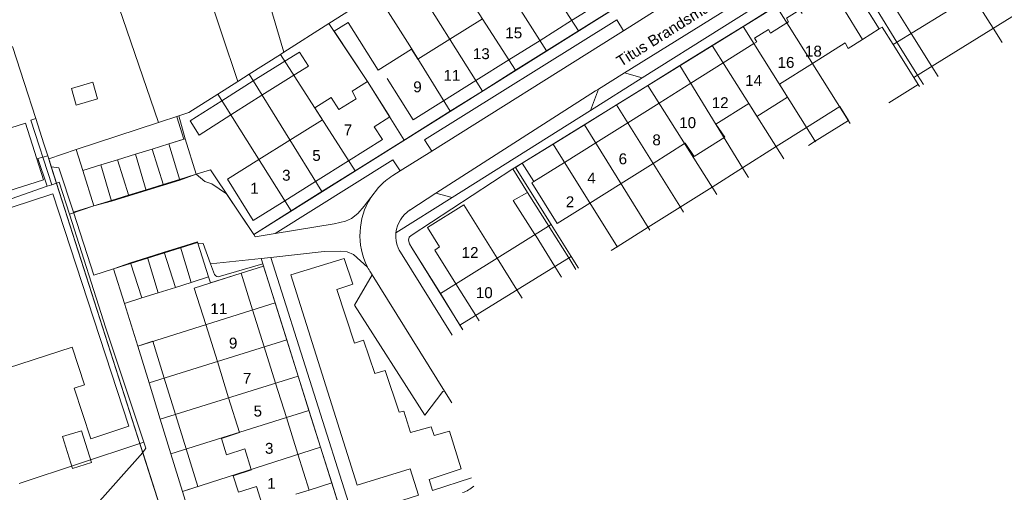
# Model space of a CAD drawing. Header units: metres. Extents: x 117922 to 130630, y 447724 to 454087.
# Tile 39 of 61: x 125228 to 125390, y 451061 to 451139. Entities that reach past the tile are written whole.
import ezdxf

# ---------------------------------------------------------------- set-up
doc = ezdxf.new("R2010")
doc.units = ezdxf.units.M
for name, color, linetype, lineweight in [('B01', 8, 'Continuous', 0), ('B03', 8, 'Continuous', 0), ('B11', 8, 'Continuous', 0), ('B14', 8, 'Continuous', 0), ('G01', 8, 'Continuous', 0), ('G02', 8, 'Continuous', 0), ('Q19', 8, 'Continuous', 0), ('T00', 8, 'Continuous', 0), ('V00', 8, 'Continuous', 0), ('Z02', 7, 'Continuous', 0), ('Z06', 7, 'Continuous', 0)]:
    doc.layers.add(name, color=color, linetype=linetype, lineweight=lineweight)
doc.styles.add('Z02', font='arial.ttf', dxfattribs={"height": 1.8})
doc.styles.add('Z06', font='arial.ttf', dxfattribs={"height": 1.8})

msp = doc.modelspace()

# ---------------------------------------------------------------- linework, layer by layer
at = {"layer": 'B01', "flags": 128}
for points in [[(125366.99, 451136.16), (125369.76, 451137.89), (125366.53, 451143.04), (125363.77, 451141.31)], [(125388.61, 451137.99), (125385.2, 451143.4)], [(125318.88, 451139.27), (125324.43, 451142.74)], [(125357.01, 451140.46), (125356.64, 451141.05), (125354.39, 451139.64), (125354.76, 451139.05)], [(125304.13, 451139.55), (125298.74, 451136.18)], [(125313.65, 451135.99), (125318.88, 451139.27)], [(125354.49, 451138.88), (125351.79, 451137.18)], [(125354.76, 451139.05), (125354.49, 451138.88)], [(125351.79, 451137.18), (125351.42, 451137.77), (125349.14, 451136.34), (125349.51, 451135.76)], [(125390.09, 451135.63), (125388.61, 451137.99)], [(125298.74, 451136.18), (125293.46, 451132.87)], [(125308.5, 451132.77), (125313.65, 451135.99)], [(125349.02, 451135.45), (125343.94, 451132.26)], [(125349.51, 451135.76), (125349.02, 451135.45)], [(125358.71, 451132.17), (125364.14, 451135.58), (125364.62, 451134.67), (125366.99, 451136.16)], [(125303.04, 451129.34), (125308.5, 451132.77)], [(125343.94, 451132.26), (125338.57, 451128.9)], [(125353.24, 451128.74), (125358.71, 451132.17)], [(125285.12, 451129.21), (125282.55, 451127.6), (125283.22, 451126.33)], [(125286.23, 451121.72), (125288.8, 451123.33), (125285.12, 451129.21)], [(125288.37, 451129.68), (125292.65, 451122.84), (125297.7, 451126)], [(125297.7, 451126), (125303.04, 451129.34)], [(125338.57, 451128.9), (125333.34, 451125.62)], [(125283.22, 451126.33), (125280.38, 451124.55)], [(125333.34, 451125.62), (125328.15, 451122.36)], [(125342.71, 451122.14), (125348.18, 451125.57)], [(125277.65, 451122.84), (125272.29, 451119.49)], [(125328.15, 451122.36), (125322.88, 451119.06)], [(125281.98, 451116.08), (125287.57, 451119.58), (125286.23, 451121.72)], [(125272.29, 451119.49), (125267.15, 451116.27)], [(125322.88, 451119.06), (125317.69, 451115.8)], [(125332.34, 451115.64), (125337.57, 451118.92)], [(125337.57, 451118.92), (125337.67, 451118.98)], [(125267.15, 451116.27), (125261.97, 451113.03), (125266.23, 451106.22), (125271.43, 451109.48)], [(125276.53, 451112.67), (125281.98, 451116.08)], [(125317.69, 451115.8), (125312.63, 451112.63)], [(125327.05, 451112.32), (125332.34, 451115.64)], [(125271.43, 451109.48), (125276.53, 451112.67)], [(125312.63, 451112.63), (125312.29, 451112.42), (125316.5, 451105.71), (125321.89, 451109.08)], [(125321.89, 451109.08), (125327.05, 451112.32)], [(125219.58, 451090.36), (125222.46, 451091.3), (125225.57, 451081.78), (125236.26, 451085.28), (125238.29, 451079.06), (125236.6, 451078.51), (125239.34, 451070.12), (125245.64, 451072.18), (125233.07, 451110.62), (125215.68, 451104.93), (125215.34, 451105.98)], [(125306.57, 451099.98), (125301.07, 451108.79), (125295.06, 451105.04), (125297.04, 451101.86), (125296.27, 451101.31), (125299.75, 451095.73)], [(125309.84, 451094.72), (125306.57, 451099.98)], [(125266.12, 451091.43), (125264.23, 451097.48), (125256.46, 451095.04), (125258.36, 451088.99)], [(125299.75, 451095.73), (125303.01, 451090.49)], [(125310.68, 451093.38), (125309.84, 451094.72)], [(125268.04, 451085.32), (125266.12, 451091.43)], [(125303.01, 451090.49), (125303.57, 451089.59)], [(125258.36, 451088.99), (125260.28, 451082.89)], [(125269.92, 451079.32), (125268.04, 451085.32)], [(125260.28, 451082.89), (125262.15, 451076.9)], [(125271.7, 451073.63), (125269.92, 451079.32)], [(125262.15, 451076.9), (125263.96, 451071.14)], [(125273.61, 451067.55), (125271.7, 451073.63)], [(125264.81, 451068.43), (125265.87, 451065.05)], [(125273.26, 451060.95), (125275.47, 451061.64), (125273.61, 451067.55)], [(125266.76, 451062.21), (125267.64, 451059.4)]]:
    msp.add_lwpolyline(points, dxfattribs=at)
at = {"layer": 'B03', "flags": 128}
for points in [[(125261.03, 451126), (125255.78, 451122.67), (125257.26, 451120.34), (125262.5, 451123.66)], [(125261.61, 451126.37), (125261.03, 451126)], [(125262.5, 451123.66), (125263.14, 451124.06)], [(125252.26, 451118.88), (125249.49, 451118.02)], [(125254.75, 451119.65), (125252.26, 451118.88)], [(125256.75, 451113.84), (125254.94, 451119.7), (125254.75, 451119.65)], [(125246.72, 451117.16), (125243.76, 451116.25)], [(125249.49, 451118.02), (125246.72, 451117.16)], [(125241.01, 451115.4), (125238.04, 451114.48), (125239.85, 451108.62)], [(125243.76, 451116.25), (125241.01, 451115.4)], [(125254.01, 451113), (125256.75, 451113.84)], [(125248.49, 451111.29), (125251.31, 451112.16)], [(125251.31, 451112.16), (125254.01, 451113)], [(125245.59, 451110.39), (125248.49, 451111.29)], [(125312.81, 451103.87), (125309.21, 451109.51), (125311.55, 451110.83)], [(125311.55, 451110.83), (125315.08, 451105.28)], [(125239.85, 451108.62), (125242.75, 451109.51)], [(125242.75, 451109.51), (125245.59, 451110.39)], [(125315.08, 451105.28), (125315.26, 451105)], [(125257.05, 451102.47), (125257.01, 451102.58), (125254.19, 451101.69)], [(125255.94, 451095.97), (125258.81, 451096.87), (125257.05, 451102.47)], [(125312.99, 451103.59), (125312.81, 451103.87)], [(125251.54, 451100.86), (125248.74, 451099.98)], [(125254.19, 451101.69), (125251.54, 451100.86)], [(125245.93, 451099.09), (125243.13, 451098.21)], [(125248.74, 451099.98), (125245.93, 451099.09)], [(125243.13, 451098.21), (125244.93, 451092.5), (125247.8, 451093.4)], [(125253.35, 451095.15), (125255.94, 451095.97)], [(125247.8, 451093.4), (125250.5, 451094.25)], [(125250.5, 451094.25), (125253.35, 451095.15)]]:
    msp.add_lwpolyline(points, dxfattribs=at)
at = {"layer": 'B11', "flags": 128}
for points in [[(125293.46, 451132.87), (125292.41, 451134.56), (125286.87, 451131.08), (125281.93, 451138.95), (125279.6, 451137.49), (125285.12, 451129.21)], [(125348.18, 451125.57), (125349.41, 451123.62), (125349.5, 451123.47), (125349.53, 451123.42), (125354.59, 451126.59), (125354.47, 451126.78), (125353.24, 451128.74)], [(125280.38, 451124.55), (125279.13, 451126.55), (125276.4, 451124.84), (125276.38, 451124.83), (125277.65, 451122.84)], [(125337.67, 451118.98), (125339.15, 451116.81), (125344.19, 451119.96), (125342.71, 451122.14)], [(125263.96, 451071.14), (125260.98, 451070.15), (125261.81, 451067.46), (125264.81, 451068.43)], [(125265.87, 451065.05), (125265.9, 451064.96), (125262.88, 451063.99), (125263.75, 451061.3), (125266.76, 451062.21)]]:
    msp.add_lwpolyline(points, dxfattribs=at)
at = {"layer": 'B14', "flags": 128}
for points in [[(125371.72, 451142.42), (125375.04, 451137.13)], [(125369.39, 451140.98), (125372.69, 451135.69)], [(125375.04, 451137.13), (125378.45, 451131.69)], [(125372.69, 451135.69), (125376.1, 451130.23)], [(125272.93, 451130.21), (125275.35, 451131.71), (125273.89, 451134.06), (125271.44, 451132.53)], [(125266.2, 451129.28), (125271.44, 451132.53)], [(125378.45, 451131.69), (125379.51, 451130)], [(125267.66, 451126.93), (125272.93, 451130.21)], [(125376.1, 451130.23), (125377.05, 451128.7)], [(125236.14, 451128.04), (125236.95, 451125.3), (125240.47, 451126.34), (125239.66, 451129.08), (125236.14, 451128.04)], [(125261.61, 451126.37), (125266.2, 451129.28)], [(125263.14, 451124.06), (125267.66, 451126.93)], [(125359.18, 451119.3), (125364.66, 451122.75), (125363.21, 451125.05), (125357.73, 451121.59)], [(125228.54, 451122.32), (125220.34, 451119.71), (125223.33, 451110.32), (125231.53, 451112.93), (125228.54, 451122.32)], [(125352.7, 451118.42), (125357.73, 451121.59)], [(125358.04, 451118.58), (125359.18, 451119.3)], [(125347.15, 451114.92), (125352.7, 451118.42)], [(125342.1, 451111.74), (125347.15, 451114.92)], [(125336.84, 451108.42), (125342.1, 451111.74)], [(125331.54, 451105.08), (125336.84, 451108.42)], [(125315.26, 451105), (125318.39, 451100.01)], [(125326.41, 451101.85), (125331.54, 451105.08)], [(125312.99, 451103.59), (125316.12, 451098.6)], [(125326.41, 451101.85), (125325.42, 451101.22)], [(125318.39, 451100.01), (125319.58, 451098.11)], [(125316.12, 451098.6), (125317.22, 451096.86)], [(125251.51, 451080.14), (125249.62, 451086.24), (125247.1, 451085.45), (125248.99, 451079.35)], [(125253.35, 451074.15), (125251.51, 451080.14)], [(125250.83, 451073.37), (125248.99, 451079.35)], [(125252.6, 451067.64), (125250.83, 451073.37)], [(125253.35, 451074.15), (125255.12, 451068.43)], [(125236.34, 451065.19), (125234.69, 451070.47), (125237.81, 451071.45), (125239.46, 451066.17), (125236.34, 451065.19)], [(125255.12, 451068.43), (125257.04, 451062.22), (125254.52, 451061.41), (125252.6, 451067.64)]]:
    msp.add_lwpolyline(points, dxfattribs=at)
at = {"layer": 'G01', "flags": 128}
for points in [[(125258.3, 451177.18), (125266.82, 451149.21), (125271.26, 451134.03)], [(125249.23, 451172.59), (125258.29, 451145.36), (125263.66, 451129.2)], [(125235.84, 451165.9), (125242.7, 451145.29), (125250.56, 451122.41)], [(125307.34, 451157.14), (125319.99, 451137.55)], [(125302.24, 451153.86), (125314.74, 451134.26)], [(125297.05, 451150.53), (125309.61, 451131.05)], [(125372.03, 451135.28), (125396.85, 451150.59)], [(125291.83, 451147.17), (125304.12, 451127.61)], [(125375.46, 451129.84), (125399.8, 451144.94)], [(125278.74, 451138.79), (125283.35, 451141.72), (125286.59, 451143.8)], [(125286.59, 451143.8), (125292.09, 451135.08), (125298.78, 451124.26)], [(125319.99, 451137.55), (125327.79, 451142.43)], [(125347.23, 451138.29), (125352.72, 451141.69)], [(125352.72, 451141.69), (125364.96, 451122.26)], [(125363.71, 451141.41), (125366.99, 451136.16), (125369.76, 451137.89)], [(125368.26, 451140.28), (125369.76, 451137.89)], [(125271.26, 451134.03), (125278.74, 451138.79)], [(125278.74, 451138.79), (125285.12, 451129.21), (125291.19, 451119.51)], [(125342.13, 451135.13), (125347.23, 451138.29)], [(125347.23, 451138.29), (125358.21, 451120.83), (125359.23, 451119.21)], [(125369.76, 451137.89), (125370.21, 451138.18), (125372.03, 451135.28)], [(125314.74, 451134.26), (125319.99, 451137.55)], [(125336.77, 451131.81), (125342.13, 451135.13)], [(125342.13, 451135.13), (125353.97, 451116.41)], [(125372.03, 451135.28), (125375.46, 451129.84)], [(125265.52, 451130.38), (125270.71, 451133.68)], [(125270.71, 451133.68), (125271.26, 451134.03)], [(125270.71, 451133.68), (125283.05, 451114.41)], [(125309.61, 451131.05), (125314.74, 451134.26)], [(125331.5, 451128.55), (125336.77, 451131.81)], [(125336.77, 451131.81), (125347.77, 451113.9), (125348.14, 451113.31)], [(125263.66, 451129.2), (125265.52, 451130.38)], [(125265.52, 451130.38), (125277.57, 451110.98)], [(125304.12, 451127.61), (125309.61, 451131.05)], [(125260.34, 451127.09), (125263.66, 451129.2)], [(125326.3, 451125.33), (125331.5, 451128.55)], [(125331.5, 451128.55), (125342.87, 451110.51)], [(125371.35, 451125.66), (125376.2, 451128.67)], [(125375.46, 451129.84), (125376.2, 451128.67)], [(125376.2, 451128.67), (125376.4, 451128.35)], [(125253.93, 451123.51), (125255.57, 451124.05), (125260.34, 451127.09)], [(125260.34, 451127.09), (125272.49, 451107.79)], [(125298.78, 451124.26), (125304.12, 451127.61)], [(125321.02, 451122.05), (125326.3, 451125.33)], [(125326.3, 451125.33), (125336.75, 451108.57), (125337.37, 451107.58)], [(125250.56, 451122.41), (125253.93, 451123.51)], [(125253.93, 451123.51), (125254.94, 451119.7)], [(125291.19, 451119.51), (125298.78, 451124.26)], [(125232.92, 451112.13), (125229.43, 451122.82), (125230.25, 451123.08)], [(125236.91, 451117.92), (125250.56, 451122.41)], [(125315.8, 451118.82), (125321.02, 451122.05)], [(125321.02, 451122.05), (125331.82, 451104.63)], [(125249.49, 451118.02), (125252.26, 451118.88)], [(125252.26, 451118.88), (125254.94, 451119.7)], [(125252.26, 451118.88), (125254.05, 451112.88)], [(125254.94, 451119.7), (125256.75, 451113.84)], [(125283.05, 451114.41), (125291.19, 451119.51)], [(125309.57, 451114.99), (125310.69, 451115.66), (125315.8, 451118.82)], [(125315.8, 451118.82), (125326.46, 451101.77)], [(125232.38, 451116.43), (125236.91, 451117.92)], [(125236.91, 451117.92), (125238.04, 451114.48)], [(125243.76, 451116.25), (125246.72, 451117.16)], [(125246.72, 451117.16), (125249.49, 451118.02)], [(125246.72, 451117.16), (125248.52, 451111.17)], [(125249.49, 451118.02), (125251.35, 451112.05)], [(125238.04, 451114.48), (125241.01, 451115.4)], [(125241.01, 451115.4), (125243.76, 451116.25)], [(125241.01, 451115.4), (125242.78, 451109.4)], [(125243.76, 451116.25), (125245.63, 451110.28)], [(125238.04, 451114.48), (125239.85, 451108.62)], [(125254.05, 451112.88), (125256.75, 451113.84)], [(125256.75, 451113.84), (125258.23, 451112.67), (125259.36, 451112.25), (125261.77, 451110.64), (125266.29, 451103.91), (125272.49, 451107.79)], [(125277.57, 451110.98), (125283.05, 451114.41)], [(125297.16, 451094.11), (125292.47, 451101.67), (125292.07, 451102.33), (125291.92, 451102.97), (125292.02, 451103.43), (125292.32, 451103.75), (125309.13, 451114.73), (125309.57, 451114.99)], [(125309.57, 451114.99), (125315.5, 451105.54)], [(125214.62, 451105.72), (125215.13, 451105.91), (125232.14, 451111.87), (125232.92, 451112.13)], [(125232.92, 451112.13), (125233.68, 451112.37)], [(125233.68, 451112.37), (125234.13, 451112.52), (125235.82, 451107.24)], [(125251.35, 451112.05), (125254.05, 451112.88)], [(125245.63, 451110.28), (125248.52, 451111.17)], [(125248.52, 451111.17), (125251.35, 451112.05)], [(125272.49, 451107.79), (125277.57, 451110.98)], [(125239.85, 451108.62), (125242.78, 451109.4)], [(125242.78, 451109.4), (125245.63, 451110.28)], [(125235.82, 451107.24), (125239.85, 451108.62)], [(125235.82, 451107.24), (125241.81, 451088.42), (125248.1, 451069.57)], [(125297.16, 451094.11), (125315.5, 451105.54)], [(125315.5, 451105.54), (125318.81, 451100.27)], [(125254.16, 451101.81), (125256.98, 451102.69)], [(125256.98, 451102.69), (125257.05, 451102.47)], [(125257.05, 451102.47), (125258.81, 451096.87)], [(125257.05, 451102.47), (125257.91, 451102.42), (125259.15, 451099.02), (125259.79, 451097.29)], [(125248.71, 451100.09), (125251.5, 451100.97)], [(125250.5, 451094.25), (125253.35, 451095.15), (125251.5, 451100.97)], [(125251.5, 451100.97), (125254.16, 451101.81)], [(125254.16, 451101.81), (125255.94, 451095.97), (125258.81, 451096.87)], [(125245.89, 451099.2), (125243.13, 451098.21), (125244.93, 451092.5)], [(125245.89, 451099.2), (125248.71, 451100.09)], [(125245.89, 451099.2), (125247.8, 451093.4)], [(125248.71, 451100.09), (125250.5, 451094.25)], [(125300.41, 451088.89), (125318.81, 451100.27)], [(125318.81, 451100.27), (125320.02, 451098.35)], [(125258.81, 451096.87), (125259.12, 451095.88), (125267.92, 451098.64)], [(125260.4, 451096.91), (125267.79, 451099.05), (125267.92, 451098.64)], [(125267.92, 451098.64), (125269.82, 451092.59)], [(125259.79, 451097.29), (125259.9, 451097.14), (125260.05, 451097.03), (125260.22, 451096.95), (125260.4, 451096.91)], [(125247.8, 451093.4), (125250.5, 451094.25)], [(125244.93, 451092.5), (125247.8, 451093.4)], [(125247.1, 451085.45), (125269.82, 451092.59)], [(125269.82, 451092.59), (125271.75, 451086.48)], [(125297.16, 451094.11), (125300.41, 451088.89)], [(125244.93, 451092.5), (125247.1, 451085.45)], [(125300.41, 451088.89), (125300.86, 451088.15)], [(125248.99, 451079.35), (125271.75, 451086.48)], [(125271.75, 451086.48), (125273.64, 451080.48)], [(125247.1, 451085.45), (125248.99, 451079.35)], [(125250.83, 451073.37), (125273.64, 451080.48)], [(125273.64, 451080.48), (125275.43, 451074.8)], [(125248.99, 451079.35), (125250.83, 451073.37)], [(125252.6, 451067.64), (125275.43, 451074.8)], [(125275.43, 451074.8), (125277.34, 451068.74)], [(125250.83, 451073.37), (125252.6, 451067.64)], [(125227.52, 451062.73), (125247.45, 451069.36)], [(125247.45, 451069.36), (125248.1, 451069.57)], [(125247.93, 451067.85), (125248.43, 451068.57), (125248.1, 451069.57)], [(125254.52, 451061.41), (125277.34, 451068.74)], [(125277.34, 451068.74), (125279.2, 451062.82)], [(125231.5, 451050.8), (125240.31, 451053.83), (125239.01, 451057.82), (125247.93, 451067.85)], [(125252.6, 451067.64), (125254.52, 451061.41)], [(125273.26, 451060.95), (125275.47, 451061.64), (125279.2, 451062.82)], [(125275.02, 451055.35), (125275.53, 451053.71), (125281.48, 451055.57), (125279.2, 451062.82)], [(125254.52, 451061.41), (125256.25, 451055.83)]]:
    msp.add_lwpolyline(points, dxfattribs=at)
at = {"layer": 'G02', "flags": 128}
for points in [[(125226.42, 451135), (125230.25, 451123.08)], [(125230.25, 451123.08), (125231.59, 451118.91), (125232.38, 451116.43)], [(125232.38, 451116.43), (125233.68, 451112.37)], [(125233.68, 451112.37), (125247.45, 451069.36)], [(125247.45, 451069.36), (125247.93, 451067.85)], [(125247.93, 451067.85), (125254.8, 451046.41), (125256.86, 451039.92)]]:
    msp.add_lwpolyline(points, dxfattribs=at)
at = {"layer": 'Q19', "flags": 128}
msp.add_lwpolyline([(125309.13, 451114.73), (125310.69, 451115.66)], dxfattribs=at)
at = {"layer": 'T00', "flags": 128}
for points in [[(125253.59, 451123.35), (125254.75, 451119.65)], [(125231.59, 451118.91), (125232.23, 451116.89)], [(125215.34, 451105.98), (125232.14, 451111.87), (125230.59, 451116.44), (125232.23, 451116.89)], [(125232.23, 451116.89), (125232.82, 451115.06)], [(125232.82, 451115.06), (125254.81, 451046.38)]]:
    msp.add_lwpolyline(points, dxfattribs=at)
at = {"layer": 'V00', "flags": 128}
for points in [[(125266.29, 451103.91), (125362.25, 451164.02), (125361.14, 451165.73)], [(125327.61, 451130.6), (125350.55, 451144.89), (125355.87, 451148.18)], [(125330.56, 451129.77), (125356.9, 451146.37), (125355.87, 451148.18)], [(125359.93, 451142.29), (125358.01, 451144.96), (125310.69, 451115.66)], [(125327.45, 451137.57), (125332.85, 451140.96)], [(125327.45, 451137.57), (125326.36, 451139.39), (125294.54, 451119.52), (125295.76, 451117.69)], [(125295.76, 451117.69), (125326.15, 451136.75), (125327.45, 451137.57)], [(125323.32, 451127.93), (125327.61, 451130.6)], [(125327.61, 451130.6), (125330.56, 451129.77)], [(125321.99, 451124.4), (125330.56, 451129.77)], [(125296.43, 451110.7), (125322.85, 451127.64), (125323.32, 451127.93)], [(125321.99, 451124.4), (125323.32, 451127.93)], [(125299.1, 451110.02), (125321.99, 451124.4)], [(125290.51, 451114.4), (125295.76, 451117.69)], [(125269.86, 451104.07), (125289.31, 451116.23), (125290.51, 451114.4)], [(125310.69, 451115.66), (125312.63, 451112.63)], [(125232.82, 451115.06), (125234.08, 451114.92), (125236.46, 451107.56)], [(125256.75, 451113.84), (125259.13, 451114.58), (125266.29, 451103.91)], [(125289.32, 451113.65), (125290.51, 451114.4)], [(125300.86, 451088.15), (125292.47, 451101.67), (125292.07, 451102.33), (125291.92, 451102.97), (125292.02, 451103.43), (125292.32, 451103.75), (125309.13, 451114.73)], [(125309.13, 451114.73), (125311.55, 451110.83)], [(125285.68, 451110.03), (125286.95, 451111.69)], [(125292.13, 451107.94), (125296.43, 451110.7)], [(125296.43, 451110.7), (125299.1, 451110.02)], [(125269.86, 451104.07), (125279.6, 451105.68), (125281.5, 451106.07), (125282.46, 451106.53), (125283.49, 451107.38), (125284.56, 451108.57), (125285.68, 451110.03)], [(125289.82, 451104.19), (125299.1, 451110.02)], [(125236.46, 451107.56), (125239.85, 451108.62)], [(125236.46, 451107.56), (125239.83, 451097.17), (125243.13, 451098.21)], [(125266.29, 451103.91), (125266.55, 451103.53), (125269.86, 451104.07)], [(125257.05, 451102.47), (125257.91, 451102.42), (125259.15, 451099.02), (125267.51, 451099.92)], [(125269.13, 451100.1), (125277.95, 451101.06), (125280.61, 451101.14), (125281.77, 451101.01), (125282.81, 451100.61), (125283.98, 451099.52), (125285.13, 451098.5)], [(125290.56, 451100.96), (125299.12, 451087.22)], [(125267.51, 451099.92), (125269.13, 451100.1)], [(125267.51, 451099.92), (125281.65, 451055.04)], [(125269.13, 451100.1), (125282.68, 451057.32), (125293.54, 451060.81), (125292.15, 451065.12), (125283.38, 451062.44), (125272.41, 451097.22), (125281.26, 451099.9), (125282.67, 451095.67), (125280.03, 451094.81), (125282.97, 451085.9), (125284.43, 451086.41), (125286.34, 451080.9), (125288.02, 451081.43), (125290.37, 451074.54), (125291.11, 451074.68), (125292.25, 451071.13), (125295.65, 451072.07), (125296.15, 451070.65), (125298.69, 451071.35), (125300.63, 451065.15), (125295.34, 451063.38), (125295.88, 451061.58), (125302.3, 451063.68)], [(125285.9, 451097.2), (125285.62, 451097.64)], [(125297.85, 451077.98), (125297.57, 451077.93), (125294.57, 451074.02), (125282.97, 451092.21), (125285.9, 451097.2)], [(125285.9, 451097.2), (125297.85, 451077.98)], [(125297.85, 451077.98), (125299.06, 451076.03)]]:
    msp.add_lwpolyline(points, dxfattribs=at)
at = {"layer": 'V00'}
for centre, radius, start, end in [((125295.52, 451103.77), 11.66, 122.1066, 137.2661), ((125295.51, 451103.79), 11.65, 147.5998, 206.9854), ((125294.89, 451103.65), 5.1, 122.6792, 173.8945), ((125294.89, 451103.65), 5.1, 173.9417, 211.9285), ((125295.78, 451103.95), 11.96, 207.0809, 211.8359), ((125299.3, 451066.01), 5.03, 287.8891, 312.1233)]:
    msp.add_arc(centre, radius, start, end, dxfattribs=at)

# ---------------------------------------------------------------- texts
at = {"layer": 'Z02', "linetype": 'Continuous', "char_height": 1.8, "attachment_point": 7, "line_spacing_factor": 0.8, "style": 'Z02'}
for s, insert in [('{\\C256;15}', (125307.91, 451136.31)), ('{\\C256;18}', (125357.47, 451133.28)), ('{\\C256;13}', (125302.54, 451132.86)), ('{\\C256;16}', (125352.93, 451131.42)), ('{\\C256;11}', (125297.67, 451129.3)), ('{\\C256;14}', (125347.57, 451128.47)), ('{\\C256;9}', (125292.68, 451127.38)), ('{\\C256;12}', (125342.04, 451124.79)), ('{\\C256;7}', (125281.19, 451120.28)), ('{\\C256;10}', (125336.67, 451121.46)), ('{\\C256;8}', (125332.23, 451118.61)), ('{\\C256;5}', (125275.98, 451116.04)), ('{\\C256;6}', (125326.65, 451115.48)), ('{\\C256;3}', (125270.99, 451112.76)), ('{\\C256;4}', (125321.46, 451112.33)), ('{\\C256;1}', (125265.7, 451110.64)), ('{\\C256;2}', (125317.91, 451108.4)), ('{\\C256;12}', (125300.68, 451100.01)), ('{\\C256;10}', (125303.03, 451093.35)), ('{\\C256;11}', (125259.12, 451090.72)), ('{\\C256;9}', (125262.19, 451085.01)), ('{\\C256;7}', (125264.5, 451079.21)), ('{\\C256;5}', (125266.27, 451073.77)), ('{\\C256;3}', (125268.16, 451067.61)), ('{\\C256;1}', (125268.53, 451061.84))]:
    msp.add_mtext(s, dxfattribs=dict(at, insert=insert))
at = {"layer": 'Z06', "linetype": 'Continuous', "insert": (125327.02, 451131.55), "char_height": 1.8, "attachment_point": 7, "rotation": 32.1329, "line_spacing_factor": 0.8, "style": 'Z06'}
msp.add_mtext('{\\C256;Titus Brandsmastraat}', dxfattribs=at)

doc.saveas('drawing.dxf')
